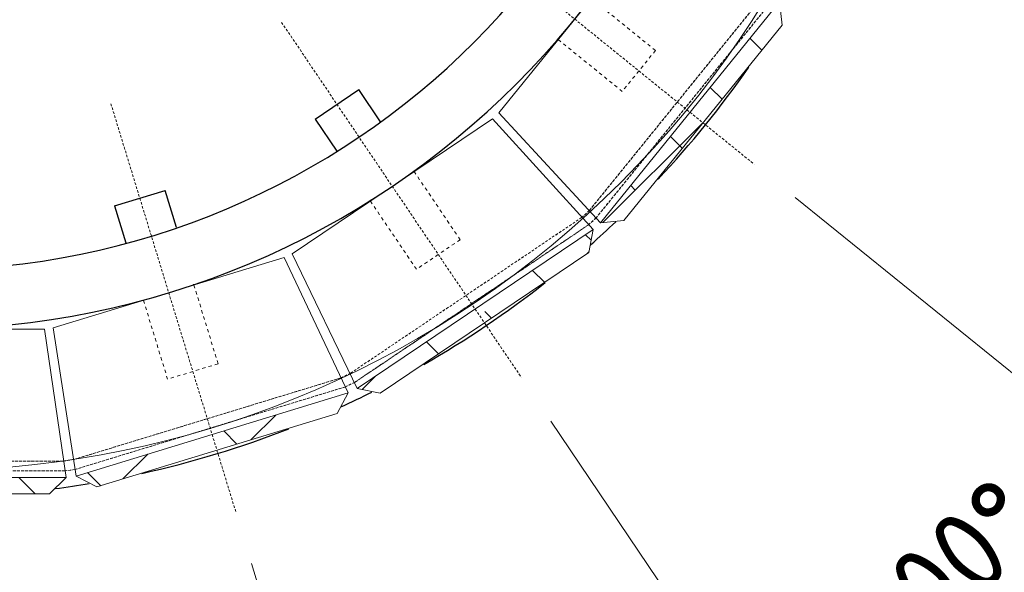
# Model space of a CAD drawing. Header units: millimetres. Extents: x -234509 to -203707, y -19731 to 120094.
# Tile 63 of 72: x -233420 to -232822, y 118390 to 118726. Entities that reach past the tile are written whole.
import ezdxf

# ---------------------------------------------------------------- set-up
doc = ezdxf.new("R2010")
doc.units = ezdxf.units.MM
doc.linetypes.add('Hhidden', pattern=[2.5, 1.5, -1])
doc.linetypes.add('XX-HIDDEN', pattern=[4, 2, -2])
for name, color, linetype, lineweight in [('N-CO-BC-BETONVORM-G', 50, 'Continuous', 25), ('N-CO-BC-BETONVORM-G-1', 50, 'Continuous', 18), ('N-CO-BC-BETONVORM-G-2', 50, 'XX-HIDDEN', 18), ('N-CO-BC-BETONVORM-G-3', 50, 'Hhidden', 18), ('N-CO-BC-BETONVORM-GN', 10, 'XX-HIDDEN', 18), ('N-CO-HC-HOUTVORM-G', 30, 'Continuous', 18), ('N-CO-KC-KUNSTSTOFVORM-G', 7, 'Continuous', 13), ('N-CO-SC-STAALVORM-G', 10, 'Continuous', 25), ('X-XX-AL-CONSTRUCTIELIJN-G-1', 7, 'Hhidden', 18), ('X-XX-AL-M', 7, 'Continuous', 18), ('X-XX-AL-M-20', 7, 'Continuous', 18), ('X_XX_AL_DETAIL1_G', 7, 'Continuous', 13)]:
    doc.layers.add(name, color=color, linetype=linetype, lineweight=lineweight)
doc.styles.add('NLCS-ISO', font='NLCS-ISO.ttf', dxfattribs={"height": 50})
doc.dimstyles.new('2_5_NLCS_arrow_fill_10', dxfattribs={"dimscale": 304.8, "dimtxt": 50.137748, "dimasz": 0.164042, "dimexe": 0.15748, "dimexo": 0.104987, "dimgap": 0.032808, "dimtad": 1, "dimdec": 0, "dimzin": 0, "dimdsep": 46, "dimtxsty": 'NLCS-ISO', "dimsah": 1, "dimcen": 0.09, "dimazin": 0, "dimtfac": 1, "dimtdec": 4, "dimtix": 1, "dimtmove": 0, "dimatfit": 3, "dimfxl": 1, "dimtvp": 1, "dimtolj": 1, "dimtzin": 0, "dimarcsym": 2})
doc.dimstyles.new('2_5_NLCS_arrow_fill_11', dxfattribs={"dimscale": 304.8, "dimtxt": 50.137748, "dimasz": 0.164042, "dimexe": 0.15748, "dimexo": 0.104987, "dimgap": 0.032808, "dimtad": 1, "dimdec": 0, "dimzin": 0, "dimdsep": 46, "dimtxsty": 'NLCS-ISO', "dimsah": 1, "dimcen": 0.09, "dimazin": 0, "dimtfac": 1, "dimtdec": 4, "dimtix": 1, "dimtmove": 0, "dimatfit": 3, "dimfxl": 1, "dimtvp": 1, "dimtolj": 1, "dimtzin": 0, "dimarcsym": 2})
doc.dimstyles.new('2_5_NLCS_arrow_fill_7', dxfattribs={"dimscale": 304.8, "dimtxt": 50.137748, "dimasz": 0.164042, "dimexe": 0.15748, "dimexo": 0.104987, "dimgap": 0.032808, "dimtad": 1, "dimdec": 0, "dimzin": 0, "dimdsep": 46, "dimtxsty": 'NLCS-ISO', "dimsah": 1, "dimcen": 0.09, "dimazin": 0, "dimtfac": 1, "dimtdec": 4, "dimtix": 1, "dimtmove": 0, "dimatfit": 3, "dimfxl": 1, "dimtvp": 1, "dimtolj": 1, "dimtzin": 0, "dimarcsym": 2})
doc.dimstyles.new('2_5_NLCS_arrow_fill_8', dxfattribs={"dimscale": 304.8, "dimtxt": 50.137748, "dimasz": 0.164042, "dimexe": 0.15748, "dimexo": 0.104987, "dimgap": 0.032808, "dimtad": 1, "dimdec": 0, "dimzin": 0, "dimdsep": 46, "dimtxsty": 'NLCS-ISO', "dimsah": 1, "dimcen": 0.09, "dimazin": 0, "dimtfac": 1, "dimtdec": 4, "dimtix": 1, "dimtmove": 0, "dimatfit": 3, "dimfxl": 1, "dimtvp": 1, "dimtolj": 1, "dimtzin": 0, "dimarcsym": 2})
doc.dimstyles.new('2_5_NLCS_arrow_fill_9', dxfattribs={"dimscale": 304.8, "dimtxt": 50.137748, "dimasz": 0.164042, "dimexe": 0.15748, "dimexo": 0.104987, "dimgap": 0.032808, "dimtad": 1, "dimdec": 0, "dimzin": 0, "dimdsep": 46, "dimtxsty": 'NLCS-ISO', "dimsah": 1, "dimcen": 0.09, "dimazin": 0, "dimtfac": 1, "dimtdec": 4, "dimtix": 1, "dimtmove": 0, "dimatfit": 3, "dimfxl": 1, "dimtvp": 1, "dimtolj": 1, "dimtzin": 0, "dimarcsym": 2})

# ---------------------------------------------------------------- blocks, each defined once
blk = doc.blocks.new('GM_Wrijfstijl_boven_beschermpaal - GM_Wrijfstijl_boven_beschermpaal-3365226-Bovenaanzicht - Uitwellingerga Copy 1 - Dependent 2')
at = {"layer": 'N-CO-BC-BETONVORM-G-1'}
h = blk.add_hatch(dxfattribs=at)
h.set_pattern_fill('ACO-HOUT_01', color=256, style=0, pattern_type=2)
h.set_pattern_definition([(225, (-233477.714, 118537.704), (26.9407684, -26.9407684), []), (315, (-233477.714, 118537.704), (80.822305, -26.9407684), [95.25, -57.15])])
h.paths.add_polyline_path([(-66.19, 100), (-76.26, 100), (-86.26, 90), (86.26, 90), (76.26, 100), (-32.74, 100)], flags=0)
at = {"layer": 'N-CO-HC-HOUTVORM-G'}
for p, q in [((-76.26, 100), (-86.26, 90)), ((76.26, 100), (-76.26, 100)), ((86.26, 90), (76.26, 100)), ((-86.26, 90), (86.26, 90))]:
    blk.add_line(p, q, dxfattribs=at)
at = {"layer": 'N-CO-KC-KUNSTSTOFVORM-G'}
for p, q in [((86.26, 90), (-86.26, 90)), ((-86.26, 90), (-73.28, 0)), ((73.28, 0), (86.26, 90)), ((-73.28, 0), (-1.26, 0)), ((1.26, 0), (73.28, 0))]:
    blk.add_line(p, q, dxfattribs=at)
blk = doc.blocks.new('GM_Wrijfstijl_boven_beschermpaal - GM_Wrijfstijl_boven_beschermpaal-V1-Bovenaanzicht - Uitwellingerga Copy 1 - Dependent 2')
at = {"layer": 'N-CO-BC-BETONVORM-G-1'}
h = blk.add_hatch(dxfattribs=at)
h.set_pattern_fill('ACO-HOUT_01', color=256, style=0, pattern_type=2)
h.set_pattern_definition([(208, (-188470.253, 181598.25), (17.8868665, -33.6403033), []), (298, (-188470.253, 181598.25), (69.4140364, -49.39374), [95.25, -57.15])])
h.paths.add_polyline_path([(76.26, 100), (-76.26, 100), (-86.26, 90), (86.26, 90), (80.42, 95.84)], flags=0)
at = {"layer": 'N-CO-HC-HOUTVORM-G'}
for p, q in [((-76.26, 100), (-86.26, 90)), ((76.26, 100), (-76.26, 100)), ((86.26, 90), (76.26, 100)), ((-86.26, 90), (86.26, 90))]:
    blk.add_line(p, q, dxfattribs=at)
at = {"layer": 'N-CO-KC-KUNSTSTOFVORM-G'}
for p, q in [((86.26, 90), (-86.26, 90)), ((-86.26, 90), (-73.28, 0)), ((73.28, 0), (86.26, 90)), ((-73.28, 0), (73.28, 0))]:
    blk.add_line(p, q, dxfattribs=at)
blk = doc.blocks.new('GM_Wrijfstijl_boven_beschermpaal - GM_Wrijfstijl_boven_beschermpaal-V2-Bovenaanzicht - Uitwellingerga Copy 1 - Dependent 2')
at = {"layer": 'N-CO-BC-BETONVORM-G-1'}
h = blk.add_hatch(dxfattribs=at)
h.set_pattern_fill('ACO-HOUT_01', color=256, style=0, pattern_type=2)
h.set_pattern_definition([(191, (-126992.285, 228744.442), (7.269823, -37.3999957), []), (281, (-126992.285, 228744.442), (51.939641, -67.5301687), [95.25, -57.15])])
h.paths.add_polyline_path([(76.26, 100), (-76.26, 100), (-86.26, 90), (86.26, 90), (83.38, 92.88)], flags=0)
at = {"layer": 'N-CO-HC-HOUTVORM-G'}
for p, q in [((-76.26, 100), (-86.26, 90)), ((76.26, 100), (-76.26, 100)), ((86.26, 90), (76.26, 100)), ((-86.26, 90), (86.26, 90))]:
    blk.add_line(p, q, dxfattribs=at)
at = {"layer": 'N-CO-KC-KUNSTSTOFVORM-G'}
for p, q in [((86.26, 90), (-86.26, 90)), ((-86.26, 90), (-73.28, 0)), ((73.28, 0), (86.26, 90)), ((-73.28, 0), (73.28, 0))]:
    blk.add_line(p, q, dxfattribs=at)
blk = doc.blocks.new('GM_Wrijfstijl_boven_beschermpaal - GM_Wrijfstijl_boven_beschermpaal-V3-Bovenaanzicht - Uitwellingerga Copy 1 - Dependent 2')
at = {"layer": 'N-CO-BC-BETONVORM-G-1'}
h = blk.add_hatch(dxfattribs=at)
h.set_pattern_fill('ACO-HOUT_01', color=256, style=0, pattern_type=2)
h.set_pattern_definition([(174, (-54416.398, 255856.152), (-3.9825345, -37.891284), []), (264, (-54416.398, 255856.152), (29.9262153, -79.765103), [95.25, -57.15])])
h.paths.add_polyline_path([(86.26, 90), (76.26, 100), (-76.26, 100), (-86.26, 90), (72.86, 90)], flags=0)
at = {"layer": 'N-CO-HC-HOUTVORM-G'}
for p, q in [((-76.26, 100), (-86.26, 90)), ((76.26, 100), (-76.26, 100)), ((86.26, 90), (76.26, 100)), ((-86.26, 90), (86.26, 90))]:
    blk.add_line(p, q, dxfattribs=at)
at = {"layer": 'N-CO-KC-KUNSTSTOFVORM-G'}
for p, q in [((86.26, 90), (-86.26, 90)), ((-86.26, 90), (-73.28, 0)), ((73.28, 0), (86.26, 90)), ((-73.28, 0), (73.28, 0))]:
    blk.add_line(p, q, dxfattribs=at)
blk = doc.blocks.new('GM_buispaal-Blauwverlaat - GM_buispaal-Blauwverlaat-3493027-Bovenaanzicht - Uitwellingerga Copy 1 - Dependent 2')
at = {"layer": 'N-CO-SC-STAALVORM-G'}
for radius, start, end in [(508, 180, 360), (472, 180, 0), (610, 316.89523, 325.10399), (610, 316.89523, 325.10399), (610, 311.5165, 313.463), (610, 311.5165, 313.463), (610, 299.80582, 308.16188), (610, 299.80582, 308.16188), (610, 294.49443, 296.4605), (610, 294.49443, 296.4605), (610, 282.52304, 291.27984), (610, 282.52304, 291.27984), (610, 277.51769, 279.46712), (610, 277.51769, 279.46712)]:
    blk.add_arc((0, 0), radius, start, end, dxfattribs=at)
blk = doc.blocks.new('GM_Type10 - GM_Type10-V14-Bovenaanzicht - Uitwellingerga Copy 1 - Dependent 2')
at = {"layer": 'N-CO-BC-BETONVORM-GN'}
for p, q in [((-16, 50), (-16, 0.05)), ((-16, 50), (16, 50)), ((16, 0.05), (16, 50))]:
    blk.add_line(p, q, dxfattribs=at)
at = {"layer": 'N-CO-SC-STAALVORM-G'}
for p, q in [((-16, 0), (-16, -0.48)), ((16, -0.46), (16, 0)), ((-16, -36.51), (-16, -60)), ((16, -60), (16, -36.6)), ((16, -60), (-16, -60))]:
    blk.add_line(p, q, dxfattribs=at)
blk = doc.blocks.new('GM_Type10 - GM_Type10-V15-Bovenaanzicht - Uitwellingerga Copy 1 - Dependent 2')
at = {"layer": 'N-CO-BC-BETONVORM-GN'}
for p, q in [((-16, 50), (-16, 0.05)), ((-16, 50), (16, 50)), ((16, 0.05), (16, 50))]:
    blk.add_line(p, q, dxfattribs=at)
at = {"layer": 'N-CO-SC-STAALVORM-G'}
for p, q in [((-16, 0), (-16, -0.32)), ((16, -0.46), (16, 0)), ((-16, -36.29), (-16, -60)), ((16, -60), (16, -36.43)), ((16, -60), (-16, -60))]:
    blk.add_line(p, q, dxfattribs=at)
blk = doc.blocks.new('GM_Type10 - GM_Type10-V16-Bovenaanzicht - Uitwellingerga Copy 1 - Dependent 2')
at = {"layer": 'N-CO-BC-BETONVORM-GN'}
for p, q in [((-16, 50), (-16, 0.05)), ((-16, 50), (16, 50)), ((16, 0.05), (16, 50))]:
    blk.add_line(p, q, dxfattribs=at)
at = {"layer": 'N-CO-SC-STAALVORM-G'}
for p, q in [((-16, 0), (-16, -0.56)), ((16, -0.35), (16, 0)), ((-16, -36.53), (-16, -60)), ((16, -60), (16, -36.4)), ((16, -60), (-16, -60))]:
    blk.add_line(p, q, dxfattribs=at)
blk = doc.blocks.new('GM_type12 - GM_type9-3500595-Bovenaanzicht - Uitwellingerga Copy 1 - Dependent 2')
at = {"layer": 'X-XX-AL-CONSTRUCTIELIJN-G-1'}
for p, q in [((-232967.51, 118741.41), (-233074.13, 118609.75)), ((-233074.13, 118609.75), (-232967.51, 118741.41)), ((-232967.51, 118741.41), (-233074.13, 118609.75)), ((-233074.13, 118609.75), (-232967.51, 118741.41)), ((-232967.51, 118741.41), (-233074.13, 118609.75)), ((-233074.13, 118609.75), (-232967.51, 118741.41)), ((-232967.51, 118741.41), (-233074.13, 118609.75)), ((-233074.13, 118609.75), (-232967.51, 118741.41)), ((-233070.01, 118605.3), (-232962.3, 118738.31)), ((-232962.3, 118738.31), (-233070.01, 118605.3)), ((-233070.01, 118605.3), (-232962.3, 118738.31)), ((-232962.3, 118738.31), (-233070.01, 118605.3)), ((-233070.01, 118605.3), (-232962.3, 118738.31)), ((-232962.3, 118738.31), (-233070.01, 118605.3)), ((-233070.01, 118605.3), (-232962.3, 118738.31)), ((-232962.3, 118738.31), (-233070.01, 118605.3)), ((-233074.13, 118609.75), (-233078.77, 118605.54)), ((-233078.77, 118605.54), (-233074.13, 118609.75)), ((-233074.13, 118609.75), (-233078.77, 118605.54)), ((-233078.77, 118605.54), (-233074.13, 118609.75)), ((-233074.13, 118609.75), (-233078.77, 118605.54)), ((-233078.77, 118605.54), (-233074.13, 118609.75)), ((-233074.13, 118609.75), (-233078.77, 118605.54)), ((-233078.77, 118605.54), (-233074.13, 118609.75)), ((-233078.77, 118605.54), (-233218.86, 118511.05)), ((-233218.86, 118511.05), (-233078.77, 118605.54)), ((-233078.77, 118605.54), (-233218.86, 118511.05)), ((-233218.86, 118511.05), (-233078.77, 118605.54)), ((-233078.77, 118605.54), (-233218.86, 118511.05)), ((-233218.86, 118511.05), (-233078.77, 118605.54)), ((-233078.77, 118605.54), (-233218.86, 118511.05)), ((-233218.86, 118511.05), (-233078.77, 118605.54)), ((-233216.21, 118505.59), (-233074.7, 118601.05)), ((-233074.7, 118601.05), (-233216.21, 118505.59)), ((-233216.21, 118505.59), (-233074.7, 118601.05)), ((-233074.7, 118601.05), (-233216.21, 118505.59)), ((-233216.21, 118505.59), (-233074.7, 118601.05)), ((-233074.7, 118601.05), (-233216.21, 118505.59)), ((-233216.21, 118505.59), (-233074.7, 118601.05)), ((-233074.7, 118601.05), (-233216.21, 118505.59)), ((-233074.7, 118601.05), (-233070.01, 118605.3)), ((-233070.01, 118605.3), (-233074.7, 118601.05)), ((-233074.7, 118601.05), (-233070.01, 118605.3)), ((-233070.01, 118605.3), (-233074.7, 118601.05)), ((-233074.7, 118601.05), (-233070.01, 118605.3)), ((-233070.01, 118605.3), (-233074.7, 118601.05)), ((-233074.7, 118601.05), (-233070.01, 118605.3)), ((-233070.01, 118605.3), (-233074.7, 118601.05)), ((-233218.86, 118511.05), (-233224.89, 118508.13)), ((-233224.89, 118508.13), (-233218.86, 118511.05)), ((-233218.86, 118511.05), (-233224.89, 118508.13)), ((-233224.89, 118508.13), (-233218.86, 118511.05)), ((-233218.86, 118511.05), (-233224.89, 118508.13)), ((-233224.89, 118508.13), (-233218.86, 118511.05)), ((-233218.86, 118511.05), (-233224.89, 118508.13)), ((-233224.89, 118508.13), (-233218.86, 118511.05)), ((-233224.89, 118508.13), (-233386.91, 118458.6)), ((-233386.91, 118458.6), (-233224.89, 118508.13)), ((-233224.89, 118508.13), (-233386.91, 118458.6)), ((-233386.91, 118458.6), (-233224.89, 118508.13)), ((-233224.89, 118508.13), (-233386.91, 118458.6)), ((-233386.91, 118458.6), (-233224.89, 118508.13)), ((-233224.89, 118508.13), (-233386.91, 118458.6)), ((-233386.91, 118458.6), (-233224.89, 118508.13)), ((-233222.31, 118502.65), (-233216.21, 118505.59)), ((-233216.21, 118505.59), (-233222.31, 118502.65)), ((-233222.31, 118502.65), (-233216.21, 118505.59)), ((-233216.21, 118505.59), (-233222.31, 118502.65)), ((-233222.31, 118502.65), (-233216.21, 118505.59)), ((-233216.21, 118505.59), (-233222.31, 118502.65)), ((-233222.31, 118502.65), (-233216.21, 118505.59)), ((-233216.21, 118505.59), (-233222.31, 118502.65)), ((-233385.98, 118452.61), (-233222.31, 118502.65)), ((-233222.31, 118502.65), (-233385.98, 118452.61)), ((-233385.98, 118452.61), (-233222.31, 118502.65)), ((-233222.31, 118502.65), (-233385.98, 118452.61)), ((-233385.98, 118452.61), (-233222.31, 118502.65)), ((-233222.31, 118502.65), (-233385.98, 118452.61)), ((-233385.98, 118452.61), (-233222.31, 118502.65)), ((-233222.31, 118502.65), (-233385.98, 118452.61)), ((-233393.11, 118457.7), (-233562.53, 118457.7)), ((-233562.53, 118457.7), (-233393.11, 118457.7)), ((-233393.11, 118457.7), (-233562.53, 118457.7)), ((-233562.53, 118457.7), (-233393.11, 118457.7)), ((-233393.11, 118457.7), (-233562.53, 118457.7)), ((-233562.53, 118457.7), (-233393.11, 118457.7)), ((-233393.11, 118457.7), (-233562.53, 118457.7)), ((-233562.53, 118457.7), (-233393.11, 118457.7)), ((-233386.91, 118458.6), (-233393.11, 118457.7)), ((-233393.11, 118457.7), (-233386.91, 118458.6)), ((-233386.91, 118458.6), (-233393.11, 118457.7)), ((-233393.11, 118457.7), (-233386.91, 118458.6)), ((-233386.91, 118458.6), (-233393.11, 118457.7)), ((-233393.11, 118457.7), (-233386.91, 118458.6)), ((-233386.91, 118458.6), (-233393.11, 118457.7)), ((-233393.11, 118457.7), (-233386.91, 118458.6)), ((-233563.4, 118451.7), (-233392.25, 118451.7)), ((-233392.25, 118451.7), (-233563.4, 118451.7)), ((-233563.4, 118451.7), (-233392.25, 118451.7)), ((-233392.25, 118451.7), (-233563.4, 118451.7)), ((-233563.4, 118451.7), (-233392.25, 118451.7)), ((-233392.25, 118451.7), (-233563.4, 118451.7)), ((-233563.4, 118451.7), (-233392.25, 118451.7)), ((-233392.25, 118451.7), (-233563.4, 118451.7)), ((-233392.25, 118451.7), (-233385.98, 118452.61)), ((-233385.98, 118452.61), (-233392.25, 118451.7)), ((-233392.25, 118451.7), (-233385.98, 118452.61)), ((-233385.98, 118452.61), (-233392.25, 118451.7)), ((-233392.25, 118451.7), (-233385.98, 118452.61)), ((-233385.98, 118452.61), (-233392.25, 118451.7)), ((-233392.25, 118451.7), (-233385.98, 118452.61)), ((-233385.98, 118452.61), (-233392.25, 118451.7))]:
    blk.add_line(p, q, dxfattribs=at)
blk = doc.blocks.new('DIMBLOCK8-Bovenaanzicht - Uitwellingerga Copy 1 - Dependent 2')
at = {"layer": 'X-XX-AL-M-20', "lineweight": 25}
for points in [[(-233199.31, 118135.08), (-233148.72, 118141.49), (-233155.08, 118160.45)], [(-233199.31, 118135.08), (-233250.16, 118131.38), (-233244.83, 118112.1)], [(-233477.71, 118093.47), (-233527.43, 118104.8), (-233527.96, 118084.81)], [(-233477.71, 118093.47), (-233427.46, 118084.81), (-233428, 118104.8)]]:
    blk.add_hatch(color=256, dxfattribs=at).paths.add_polyline_path(points, flags=0)
at = {"layer": 'X-XX-AL-M-20'}
for p, q in [((-233199.31, 118135.08), (-233278.9, 118395.42)), ((-233477.71, 118093.47), (-233477.71, 118365.7)), ((-233199.31, 118135.08), (-233185.27, 118089.17)), ((-233477.71, 118093.47), (-233477.71, 118093.47)), ((-233477.71, 118093.47), (-233477.71, 118093.47)), ((-233477.71, 118093.47), (-233477.71, 118093.47)), ((-233477.71, 118093.47), (-233477.71, 118093.47)), ((-233477.71, 118093.47), (-233477.71, 118093.47)), ((-233477.71, 118093.47), (-233477.71, 118093.47)), ((-233477.71, 118093.47), (-233477.71, 118093.47)), ((-233477.71, 118093.47), (-233477.71, 118093.47)), ((-233477.71, 118093.47), (-233477.71, 118093.47)), ((-233477.71, 118093.47), (-233477.71, 118093.47)), ((-233477.71, 118093.47), (-233477.71, 118093.47)), ((-233477.71, 118093.47), (-233477.71, 118093.47)), ((-233477.71, 118093.47), (-233477.71, 118093.47)), ((-233477.71, 118093.47), (-233477.71, 118093.47)), ((-233477.71, 118093.47), (-233477.71, 118045.47))]:
    blk.add_line(p, q, dxfattribs=at)
at = {"layer": 'X-XX-AL-M-20', "lineweight": 25}
for p, q in [((-233155.08, 118160.45), (-233199.31, 118135.08)), ((-233148.72, 118141.49), (-233155.08, 118160.45)), ((-233199.31, 118135.08), (-233148.72, 118141.49)), ((-233199.31, 118135.08), (-233250.16, 118131.38)), ((-233244.83, 118112.1), (-233199.31, 118135.08)), ((-233250.16, 118131.38), (-233244.83, 118112.1)), ((-233527.43, 118104.8), (-233527.96, 118084.81)), ((-233477.71, 118093.47), (-233527.43, 118104.8)), ((-233428, 118104.8), (-233477.71, 118093.47)), ((-233427.46, 118084.81), (-233428, 118104.8)), ((-233527.96, 118084.81), (-233477.71, 118093.47)), ((-233477.71, 118093.47), (-233427.46, 118084.81))]:
    blk.add_line(p, q, dxfattribs=at)
at = {"layer": 'X-XX-AL-M-20'}
blk.add_arc((-233477.71, 119045.7), 952.24, 270, 287, dxfattribs=at)
blk.add_arc((-233477.71, 119045.7), 952.24, 270, 287, dxfattribs=at)
at = {"layer": 'X-XX-AL-M-20', "color": 0, "insert": (-233434.61, 118165.3), "char_height": 50, "width": 210.0109, "attachment_point": 1, "rotation": 8.5, "line_spacing_factor": 1.135194, "style": 'NLCS-ISO'}
blk.add_mtext('17.00°', dxfattribs=at)
blk = doc.blocks.new('DIMBLOCK9-Bovenaanzicht - Uitwellingerga Copy 1 - Dependent 2')
at = {"layer": 'X-XX-AL-M-20', "lineweight": 25}
for points in [[(-232945.23, 118256.26), (-232898.73, 118277.19), (-232910.35, 118293.46)], [(-232945.23, 118256.26), (-232992.78, 118237.86), (-232982.05, 118220.99)], [(-233199.31, 118135.08), (-233148.72, 118141.49), (-233155.08, 118160.45)], [(-233199.31, 118135.08), (-233250.16, 118131.38), (-233244.83, 118112.1)]]:
    blk.add_hatch(color=256, dxfattribs=at).paths.add_polyline_path(points, flags=0)
at = {"layer": 'X-XX-AL-M-20'}
for p, q in [((-232945.23, 118256.26), (-233097.46, 118481.96)), ((-233199.31, 118135.08), (-233278.9, 118395.42)), ((-232945.23, 118256.26), (-232918.39, 118216.47)), ((-233199.31, 118135.08), (-233199.31, 118135.08)), ((-233199.31, 118135.08), (-233199.31, 118135.08)), ((-233199.31, 118135.08), (-233199.31, 118135.08)), ((-233199.31, 118135.08), (-233199.31, 118135.08)), ((-233199.31, 118135.08), (-233199.31, 118135.08)), ((-233199.31, 118135.08), (-233199.31, 118135.08)), ((-233199.31, 118135.08), (-233199.31, 118135.08)), ((-233199.31, 118135.08), (-233199.31, 118135.08)), ((-233199.31, 118135.08), (-233199.31, 118135.08)), ((-233199.31, 118135.08), (-233199.31, 118135.08)), ((-233199.31, 118135.08), (-233199.31, 118135.08)), ((-233199.31, 118135.08), (-233199.31, 118135.08)), ((-233199.31, 118135.08), (-233199.31, 118135.08)), ((-233199.31, 118135.08), (-233199.31, 118135.08)), ((-233199.31, 118135.08), (-233185.27, 118089.17))]:
    blk.add_line(p, q, dxfattribs=at)
at = {"layer": 'X-XX-AL-M-20', "lineweight": 25}
for p, q in [((-232910.35, 118293.46), (-232945.23, 118256.26)), ((-232898.73, 118277.19), (-232910.35, 118293.46)), ((-232945.23, 118256.26), (-232898.73, 118277.19)), ((-232945.23, 118256.26), (-232992.78, 118237.86)), ((-232982.05, 118220.99), (-232945.23, 118256.26)), ((-232992.78, 118237.86), (-232982.05, 118220.99)), ((-233155.08, 118160.45), (-233199.31, 118135.08)), ((-233148.72, 118141.49), (-233155.08, 118160.45)), ((-233199.31, 118135.08), (-233148.72, 118141.49)), ((-233199.31, 118135.08), (-233250.16, 118131.38)), ((-233244.83, 118112.1), (-233199.31, 118135.08)), ((-233250.16, 118131.38), (-233244.83, 118112.1))]:
    blk.add_line(p, q, dxfattribs=at)
at = {"layer": 'X-XX-AL-M-20'}
blk.add_arc((-233477.71, 119045.7), 952.24, 287, 304, dxfattribs=at)
blk.add_arc((-233477.71, 119045.7), 952.24, 287, 304, dxfattribs=at)
at = {"layer": 'X-XX-AL-M-20', "color": 0, "insert": (-233179.09, 118216.37), "char_height": 50, "width": 210.0109, "attachment_point": 1, "rotation": 25.5, "line_spacing_factor": 1.135194, "style": 'NLCS-ISO'}
blk.add_mtext('17.00°', dxfattribs=at)
blk = doc.blocks.new('DIMBLOCK10-Bovenaanzicht - Uitwellingerga Copy 1 - Dependent 2')
at = {"layer": 'X-XX-AL-M-20', "lineweight": 25}
for points in [[(-232737.69, 118446.44), (-232699.34, 118480.04), (-232715.21, 118492.21)], [(-232737.69, 118446.44), (-232777.78, 118414.94), (-232762.58, 118401.94)], [(-232945.23, 118256.26), (-232898.73, 118277.19), (-232910.35, 118293.46)], [(-232945.23, 118256.26), (-232992.78, 118237.86), (-232982.05, 118220.99)]]:
    blk.add_hatch(color=256, dxfattribs=at).paths.add_polyline_path(points, flags=0)
at = {"layer": 'X-XX-AL-M-20'}
for p, q in [((-232737.69, 118446.44), (-232949.26, 118617.77)), ((-232945.23, 118256.26), (-233097.46, 118481.96)), ((-232737.69, 118446.44), (-232700.38, 118416.23)), ((-232945.23, 118256.26), (-232945.23, 118256.26)), ((-232945.23, 118256.26), (-232945.23, 118256.26)), ((-232945.23, 118256.26), (-232945.23, 118256.26)), ((-232945.23, 118256.26), (-232945.23, 118256.26)), ((-232945.23, 118256.26), (-232945.23, 118256.26)), ((-232945.23, 118256.26), (-232945.23, 118256.26)), ((-232945.23, 118256.26), (-232945.23, 118256.26)), ((-232945.23, 118256.26), (-232945.23, 118256.26)), ((-232945.23, 118256.26), (-232945.23, 118256.26)), ((-232945.23, 118256.26), (-232945.23, 118256.26)), ((-232945.23, 118256.26), (-232945.23, 118256.26)), ((-232945.23, 118256.26), (-232945.23, 118256.26)), ((-232945.23, 118256.26), (-232945.23, 118256.26)), ((-232945.23, 118256.26), (-232945.23, 118256.26)), ((-232945.23, 118256.26), (-232918.39, 118216.47))]:
    blk.add_line(p, q, dxfattribs=at)
at = {"layer": 'X-XX-AL-M-20', "lineweight": 25}
for p, q in [((-232715.21, 118492.21), (-232737.69, 118446.44)), ((-232699.34, 118480.04), (-232715.21, 118492.21)), ((-232737.69, 118446.44), (-232699.34, 118480.04)), ((-232737.69, 118446.44), (-232777.78, 118414.94)), ((-232762.58, 118401.94), (-232737.69, 118446.44)), ((-232777.78, 118414.94), (-232762.58, 118401.94)), ((-232910.35, 118293.46), (-232945.23, 118256.26)), ((-232898.73, 118277.19), (-232910.35, 118293.46)), ((-232945.23, 118256.26), (-232898.73, 118277.19)), ((-232945.23, 118256.26), (-232992.78, 118237.86)), ((-232982.05, 118220.99), (-232945.23, 118256.26)), ((-232992.78, 118237.86), (-232982.05, 118220.99))]:
    blk.add_line(p, q, dxfattribs=at)
at = {"layer": 'X-XX-AL-M-20'}
blk.add_arc((-233477.71, 119045.7), 952.24, 304, 321, dxfattribs=at)
blk.add_arc((-233477.71, 119045.7), 952.24, 304, 321, dxfattribs=at)
at = {"layer": 'X-XX-AL-M-20', "color": 0, "insert": (-232949.67, 118339.92), "char_height": 50, "width": 210.0109, "attachment_point": 1, "rotation": 42.5, "line_spacing_factor": 1.135194, "style": 'NLCS-ISO'}
blk.add_mtext('17.00°', dxfattribs=at)
blk = doc.blocks.new('DIMBLOCK11-Bovenaanzicht - Uitwellingerga Copy 1 - Dependent 2')
at = {"layer": 'X-XX-AL-M-20', "lineweight": 25}
for points in [[(-232594.82, 118688.99), (-232567.96, 118732.34), (-232586.7, 118739.33)], [(-232594.82, 118688.99), (-232623.95, 118647.14), (-232605.61, 118639.16)], [(-232737.69, 118446.44), (-232699.34, 118480.04), (-232715.21, 118492.21)], [(-232737.69, 118446.44), (-232777.78, 118414.94), (-232762.58, 118401.94)]]:
    blk.add_hatch(color=256, dxfattribs=at).paths.add_polyline_path(points, flags=0)
at = {"layer": 'X-XX-AL-M-20'}
for p, q in [((-232594.82, 118688.99), (-232847.23, 118790.97)), ((-232594.82, 118688.99), (-232550.31, 118671.01)), ((-232737.69, 118446.44), (-232949.26, 118617.77)), ((-232737.69, 118446.44), (-232737.69, 118446.44)), ((-232737.69, 118446.44), (-232737.69, 118446.44)), ((-232737.69, 118446.44), (-232737.69, 118446.44)), ((-232737.69, 118446.44), (-232737.69, 118446.44)), ((-232737.69, 118446.44), (-232737.69, 118446.44)), ((-232737.69, 118446.44), (-232737.69, 118446.44)), ((-232737.69, 118446.44), (-232737.69, 118446.44)), ((-232737.69, 118446.44), (-232737.69, 118446.44)), ((-232737.69, 118446.44), (-232737.69, 118446.44)), ((-232737.69, 118446.44), (-232737.69, 118446.44)), ((-232737.69, 118446.44), (-232737.69, 118446.44)), ((-232737.69, 118446.44), (-232737.69, 118446.44)), ((-232737.69, 118446.44), (-232737.69, 118446.44)), ((-232737.69, 118446.44), (-232737.69, 118446.44)), ((-232737.69, 118446.44), (-232700.38, 118416.23))]:
    blk.add_line(p, q, dxfattribs=at)
at = {"layer": 'X-XX-AL-M-20', "lineweight": 25}
for p, q in [((-232586.7, 118739.33), (-232594.82, 118688.99)), ((-232567.96, 118732.34), (-232586.7, 118739.33)), ((-232594.82, 118688.99), (-232567.96, 118732.34)), ((-232594.82, 118688.99), (-232623.95, 118647.14)), ((-232605.61, 118639.16), (-232594.82, 118688.99)), ((-232623.95, 118647.14), (-232605.61, 118639.16)), ((-232715.21, 118492.21), (-232737.69, 118446.44)), ((-232699.34, 118480.04), (-232715.21, 118492.21)), ((-232737.69, 118446.44), (-232699.34, 118480.04)), ((-232737.69, 118446.44), (-232777.78, 118414.94)), ((-232762.58, 118401.94), (-232737.69, 118446.44)), ((-232777.78, 118414.94), (-232762.58, 118401.94))]:
    blk.add_line(p, q, dxfattribs=at)
at = {"layer": 'X-XX-AL-M-20'}
blk.add_arc((-233477.71, 119045.7), 952.24, 321, 338, dxfattribs=at)
blk.add_arc((-233477.71, 119045.7), 952.24, 321, 338, dxfattribs=at)
at = {"layer": 'X-XX-AL-M-20', "color": 0, "insert": (-232766.39, 118525.14), "char_height": 50, "width": 210.0109, "attachment_point": 1, "rotation": 59.5, "line_spacing_factor": 1.135194, "style": 'NLCS-ISO'}
blk.add_mtext('17.00°', dxfattribs=at)
blk = doc.blocks.new('DIMBLOCK12-Bovenaanzicht - Uitwellingerga Copy 1 - Dependent 2')
at = {"layer": 'X-XX-AL-M-20', "lineweight": 25}
for points in [[(-232529.1, 118962.71), (-232516.1, 119012.02), (-232536.06, 119013.22)], [(-232529.1, 118962.71), (-232544.73, 118914.17), (-232524.86, 118911.9)], [(-232594.82, 118688.99), (-232567.96, 118732.34), (-232586.7, 118739.33)], [(-232594.82, 118688.99), (-232623.95, 118647.14), (-232605.61, 118639.16)]]:
    blk.add_hatch(color=256, dxfattribs=at).paths.add_polyline_path(points, flags=0)
for p, q in [((-232516.1, 119012.02), (-232536.06, 119013.22)), ((-232536.06, 119013.22), (-232529.1, 118962.71)), ((-232529.1, 118962.71), (-232516.1, 119012.02)), ((-232529.1, 118962.71), (-232544.73, 118914.17)), ((-232524.86, 118911.9), (-232529.1, 118962.71)), ((-232544.73, 118914.17), (-232524.86, 118911.9)), ((-232586.7, 118739.33), (-232594.82, 118688.99)), ((-232567.96, 118732.34), (-232586.7, 118739.33)), ((-232594.82, 118688.99), (-232567.96, 118732.34)), ((-232594.82, 118688.99), (-232623.95, 118647.14)), ((-232605.61, 118639.16), (-232594.82, 118688.99)), ((-232623.95, 118647.14), (-232605.61, 118639.16))]:
    blk.add_line(p, q, dxfattribs=at)
at = {"layer": 'X-XX-AL-M-20'}
for p, q in [((-232529.1, 118962.71), (-232800.3, 118986.44)), ((-232529.1, 118962.71), (-232481.28, 118958.53)), ((-232594.82, 118688.99), (-232847.23, 118790.97)), ((-232594.82, 118688.99), (-232594.82, 118688.99)), ((-232594.82, 118688.99), (-232594.82, 118688.99)), ((-232594.82, 118688.99), (-232594.82, 118688.99)), ((-232594.82, 118688.99), (-232594.82, 118688.99)), ((-232594.82, 118688.99), (-232594.82, 118688.99)), ((-232594.82, 118688.99), (-232594.82, 118688.99)), ((-232594.82, 118688.99), (-232594.82, 118688.99)), ((-232594.82, 118688.99), (-232594.82, 118688.99)), ((-232594.82, 118688.99), (-232594.82, 118688.99)), ((-232594.82, 118688.99), (-232594.82, 118688.99)), ((-232594.82, 118688.99), (-232594.82, 118688.99)), ((-232594.82, 118688.99), (-232594.82, 118688.99)), ((-232594.82, 118688.99), (-232594.82, 118688.99)), ((-232594.82, 118688.99), (-232594.82, 118688.99)), ((-232594.82, 118688.99), (-232550.31, 118671.01))]:
    blk.add_line(p, q, dxfattribs=at)
blk.add_arc((-233477.71, 119045.7), 952.24, 338, 355, dxfattribs=at)
blk.add_arc((-233477.71, 119045.7), 952.24, 338, 355, dxfattribs=at)
at = {"layer": 'X-XX-AL-M-20', "color": 0, "insert": (-232645.27, 118755.86), "char_height": 50, "width": 210.0109, "attachment_point": 1, "rotation": 76.5, "line_spacing_factor": 1.135194, "style": 'NLCS-ISO'}
blk.add_mtext('17.00°', dxfattribs=at)

msp = doc.modelspace()

# ---------------------------------------------------------------- linework, layer by layer
at = {"layer": 'X-XX-AL-CONSTRUCTIELIJN-G-1'}
for p, q in [((-233176.18, 118801.53), (-232974.12, 118637.9)), ((-233260.75, 118724.04), (-233115.36, 118508.49)), ((-233364.27, 118674.66), (-233288.26, 118426.02))]:
    msp.add_line(p, q, dxfattribs=at)
at = {"layer": 'X_XX_AL_DETAIL1_G'}
msp.add_arc((-233477.71, 119049.47), 597.76, 143.16114, 36.83886, dxfattribs=at)

# ---------------------------------------------------------------- block references
at = {"layer": 'N-CO-BC-BETONVORM-G'}
msp.add_blockref('GM_buispaal-Blauwverlaat - GM_buispaal-Blauwverlaat-3493027-Bovenaanzicht - Uitwellingerga Copy 1 - Dependent 2', (-233477.71, 119045.7), dxfattribs=at)
for name, p, rotation in [('GM_Wrijfstijl_boven_beschermpaal - GM_Wrijfstijl_boven_beschermpaal-V3-Bovenaanzicht - Uitwellingerga Copy 1 - Dependent 2', (-233082.92, 118726.01), 230.9999999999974), ('GM_Wrijfstijl_boven_beschermpaal - GM_Wrijfstijl_boven_beschermpaal-V2-Bovenaanzicht - Uitwellingerga Copy 1 - Dependent 2', (-233193.64, 118624.55), 213.9999999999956), ('GM_Wrijfstijl_boven_beschermpaal - GM_Wrijfstijl_boven_beschermpaal-V1-Bovenaanzicht - Uitwellingerga Copy 1 - Dependent 2', (-233329.19, 118559.9), 197.0000000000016), ('GM_Wrijfstijl_boven_beschermpaal - GM_Wrijfstijl_boven_beschermpaal-3365226-Bovenaanzicht - Uitwellingerga Copy 1 - Dependent 2', (-233477.71, 118537.7), 180)]:
    msp.add_blockref(name, p, dxfattribs=dict(at, rotation=rotation))
at = {"layer": 'N-CO-BC-BETONVORM-G-2'}
for name, p, rotation in [('GM_Type10 - GM_Type10-V16-Bovenaanzicht - Uitwellingerga Copy 1 - Dependent 2', (-233082.92, 118726.01), 230.9999999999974), ('GM_Type10 - GM_Type10-V15-Bovenaanzicht - Uitwellingerga Copy 1 - Dependent 2', (-233193.64, 118624.55), 213.9999999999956), ('GM_Type10 - GM_Type10-V14-Bovenaanzicht - Uitwellingerga Copy 1 - Dependent 2', (-233329.19, 118559.9), 197.0000000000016)]:
    msp.add_blockref(name, p, dxfattribs=dict(at, rotation=rotation))
at = {"layer": 'N-CO-BC-BETONVORM-G-3'}
msp.add_blockref('GM_type12 - GM_type9-3500595-Bovenaanzicht - Uitwellingerga Copy 1 - Dependent 2', (0, 0), dxfattribs=at)

# ---------------------------------------------------------------- dimensions: what is measured, and where the dimension line sits
at = {"layer": 'X-XX-AL-M'}
for base, p1, p2, dimstyle, picture, middle in [((-233383.69, 118098.12), (-233477.71, 118397.7), (-233288.26, 118426.02), '2_5_NLCS_arrow_fill_7', 'DIMBLOCK8-Bovenaanzicht - Uitwellingerga Copy 1 - Dependent 2', (-233342.14, 118138.54)), ((-233110.75, 118167.02), (-233288.26, 118426.02), (-233115.36, 118508.49), '2_5_NLCS_arrow_fill_8', 'DIMBLOCK9-Bovenaanzicht - Uitwellingerga Copy 1 - Dependent 2', (-233082.83, 118217.82)), ((-232869.88, 118312.7), (-233115.36, 118508.49), (-232974.12, 118637.9), '2_5_NLCS_arrow_fill_9', 'DIMBLOCK10-Bovenaanzicht - Uitwellingerga Copy 1 - Dependent 2', (-232858.04, 118369.45)), ((-232682.13, 118522.44), (-232974.12, 118637.9), (-232876.9, 118802.96), '2_5_NLCS_arrow_fill_10', 'DIMBLOCK11-Bovenaanzicht - Uitwellingerga Copy 1 - Dependent 2', (-232687.4, 118580.17)), ((-232563.91, 118777.91), (-232876.9, 118802.96), (-232832.18, 118989.23), '2_5_NLCS_arrow_fill_11', 'DIMBLOCK12-Bovenaanzicht - Uitwellingerga Copy 1 - Dependent 2', (-232585.82, 118831.58))]:
    dim = msp.add_angular_dim_3p(base=base, center=(-233477.71, 119045.7), p1=p1, p2=p2, dimstyle=dimstyle, override={"dimpost": '<>', "dimfxl": 191.560997}, dxfattribs=at)
    dim.commit()
    dim.dimension.update_dxf_attribs({"geometry": picture, "text_midpoint": middle})

doc.saveas('drawing.dxf')
